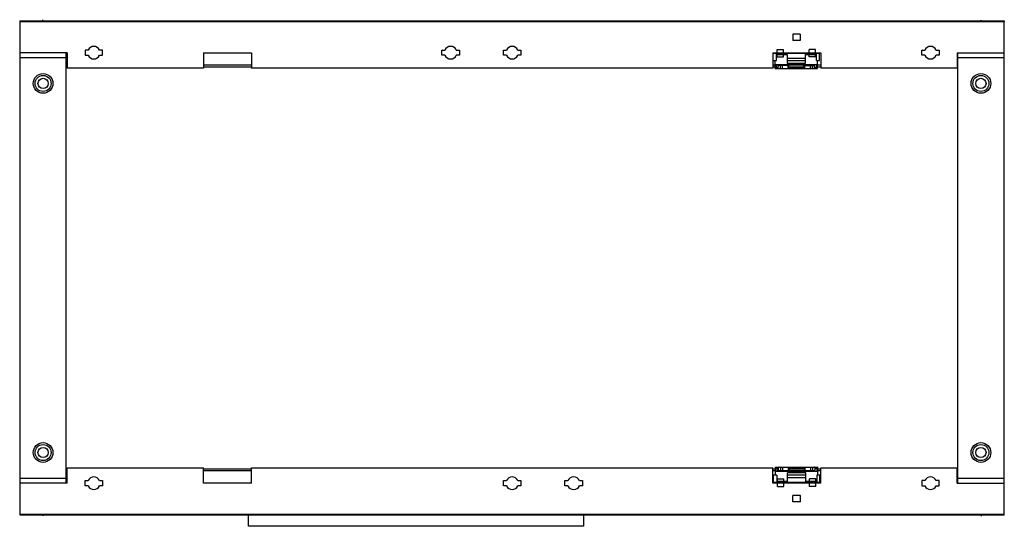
# Model space of a CAD drawing. Header units: millimetres. Extents: x 107 to 908, y 513 to 925.
import ezdxf

# ---------------------------------------------------------------- set-up
doc = ezdxf.new("R2010")
doc.units = ezdxf.units.MM
doc.header["$LTSCALE"] = 93.256787
doc.layers.get('0').update_dxf_attribs({"linetype": 'CONTINUOUS'})
for name, color, linetype in [('INTFCLR_114531', 7, 'CONTINUOUS'), ('INTFCLR_18', 7, 'CONTINUOUS'), ('INTFCLR_86634', 7, 'CONTINUOUS'), ('INTFCLR_91591', 7, 'CONTINUOUS')]:
    doc.layers.add(name, color=color, linetype=linetype)

msp = doc.modelspace()

# ---------------------------------------------------------------- linework, layer by layer
at = {"color": 7}
for p, q in [((107.41, 924.32), (107.41, 899.32)), ((107.41, 924.32), (907.41, 924.32)), ((107.66, 922.82), (107.41, 922.82)), ((107.66, 522.32), (107.66, 923.32)), ((907.66, 923.32), (107.66, 923.32)), ((907.41, 924.32), (907.41, 923.32)), ((907.66, 898.32), (907.66, 923.32)), ((107.66, 899.32), (107.41, 899.32)), ((145.91, 898.32), (107.66, 898.32)), ((145.16, 548.32), (145.16, 898.32)), ((145.91, 898.32), (145.91, 885.82)), ((160.5, 900.47), (160.5, 896.17)), ((163.03, 900.47), (160.5, 900.47)), ((174.81, 900.47), (172.28, 900.47)), ((174.81, 896.17), (174.81, 900.47)), ((256.91, 898.32), (256.91, 885.82)), ((256.91, 898.32), (295.91, 898.32)), ((295.91, 898.32), (295.91, 885.82)), ((450.52, 896.17), (450.52, 900.47)), ((450.52, 900.47), (453.04, 900.47)), ((462.28, 900.47), (464.81, 900.47)), ((464.81, 900.47), (464.81, 896.17)), ((500.5, 896.17), (500.5, 900.47)), ((500.5, 900.47), (503.03, 900.47)), ((512.28, 900.47), (514.81, 900.47)), ((514.81, 900.47), (514.81, 896.17)), ((719.41, 898.32), (758.41, 898.32)), ((719.41, 898.32), (719.41, 885.82)), ((719.91, 891.82), (719.91, 898.32)), ((719.91, 897.82), (757.41, 897.82)), ((722.41, 891.82), (722.41, 897.82)), ((722.41, 896.82), (731.28, 896.82)), ((731.28, 896.82), (731.28, 889.82)), ((746.03, 896.82), (754.91, 896.82)), ((746.03, 889.82), (746.03, 896.82)), ((754.91, 891.82), (754.91, 897.82)), ((757.41, 891.82), (757.41, 898.32)), ((758.41, 898.32), (758.41, 885.82)), ((840.5, 900.47), (843.03, 900.47)), ((840.5, 896.17), (840.5, 900.47)), ((852.28, 900.47), (854.81, 900.47)), ((854.81, 900.47), (854.81, 896.17)), ((869.41, 898.32), (907.66, 898.32)), ((869.41, 898.32), (869.41, 885.82)), ((869.91, 548.32), (869.91, 898.32)), ((907.41, 548.32), (907.41, 898.32)), ((107.66, 894.32), (145.16, 894.32)), ((145.16, 888.32), (145.91, 888.32)), ((160.5, 896.17), (163.03, 896.17)), ((172.28, 896.17), (174.81, 896.17)), ((256.91, 888.32), (295.91, 888.32)), ((453.04, 896.17), (450.52, 896.17)), ((464.81, 896.17), (462.28, 896.17)), ((503.03, 896.17), (500.5, 896.17)), ((514.81, 896.17), (512.28, 896.17)), ((719.41, 888.32), (721.41, 888.32)), ((719.91, 891.82), (722.41, 891.82)), ((721.41, 885.32), (721.41, 891.82)), ((721.41, 888.82), (755.91, 888.82)), ((722.41, 886.32), (722.41, 888.82)), ((723.91, 885.32), (723.91, 888.82)), ((723.91, 888.32), (726.41, 888.32)), ((726.41, 888.82), (726.41, 887.82)), ((731.28, 893.82), (746.03, 893.82)), ((731.28, 891.82), (746.03, 891.82)), ((731.28, 889.82), (746.03, 889.82)), ((732.66, 885.32), (732.66, 888.82)), ((732.66, 888.32), (744.66, 888.32)), ((744.66, 885.32), (744.66, 888.82)), ((750.91, 887.82), (750.91, 888.82)), ((750.91, 888.32), (753.41, 888.32)), ((753.41, 885.32), (753.41, 888.82)), ((754.91, 891.82), (757.41, 891.82)), ((754.91, 886.32), (754.91, 888.82)), ((755.91, 885.32), (755.91, 891.82)), ((755.91, 888.32), (758.41, 888.32)), ((843.03, 896.17), (840.5, 896.17)), ((854.81, 896.17), (852.28, 896.17)), ((869.41, 888.32), (869.91, 888.32)), ((869.91, 894.32), (907.41, 894.32)), ((145.16, 886.82), (145.91, 886.82)), ((256.91, 885.82), (145.91, 885.82)), ((256.91, 886.82), (295.91, 886.82)), ((719.41, 885.82), (295.91, 885.82)), ((719.41, 886.82), (721.41, 886.82)), ((721.41, 885.32), (755.91, 885.32)), ((722.41, 886.32), (723.91, 886.32)), ((732.66, 887.82), (724.41, 887.82)), ((725.83, 885.32), (725.83, 887.82)), ((732.66, 888.19), (726.41, 888.19)), ((727.24, 887.82), (727.24, 885.32)), ((732.07, 885.32), (732.07, 887.82)), ((732.66, 886.82), (744.66, 886.82)), ((732.66, 886.57), (744.66, 886.57)), ((738.61, 885.32), (738.61, 886.57)), ((750.91, 888.19), (744.66, 888.19)), ((744.66, 887.82), (752.91, 887.82)), ((745.24, 887.82), (745.24, 885.32)), ((750.07, 885.32), (750.07, 887.82)), ((751.49, 887.82), (751.49, 885.32)), ((753.41, 886.32), (754.91, 886.32)), ((755.91, 886.82), (758.41, 886.82)), ((869.41, 885.82), (758.41, 885.82)), ((869.41, 886.82), (869.91, 886.82)), ((145.91, 548.32), (145.91, 560.82)), ((145.91, 560.82), (256.91, 560.82)), ((256.91, 548.32), (256.91, 560.82)), ((295.91, 548.32), (295.91, 560.82)), ((295.91, 560.82), (719.41, 560.82)), ((719.41, 548.32), (719.41, 560.82)), ((721.66, 561.32), (756.16, 561.32)), ((721.66, 554.82), (721.66, 561.32)), ((724.16, 560.32), (722.66, 560.32)), ((722.66, 560.32), (722.66, 557.82)), ((724.16, 557.82), (724.16, 561.32)), ((726.08, 558.82), (726.08, 561.32)), ((727.5, 561.32), (727.5, 558.82)), ((732.32, 558.82), (732.32, 561.32)), ((732.91, 557.82), (732.91, 561.32)), ((738.96, 561.32), (738.96, 560.07)), ((744.91, 561.32), (744.91, 557.82)), ((745.5, 561.32), (745.5, 558.82)), ((750.32, 558.82), (750.32, 561.32)), ((751.74, 561.32), (751.74, 558.82)), ((753.66, 561.32), (753.66, 557.82)), ((755.16, 560.32), (753.66, 560.32)), ((755.16, 560.32), (755.16, 557.82)), ((756.16, 554.82), (756.16, 561.32)), ((758.41, 560.82), (869.41, 560.82)), ((758.41, 548.32), (758.41, 560.82)), ((869.41, 548.32), (869.41, 560.82)), ((145.16, 552.32), (107.66, 552.32)), ((145.91, 559.82), (145.16, 559.82)), ((145.91, 558.32), (145.16, 558.32)), ((295.91, 559.82), (256.91, 559.82)), ((295.91, 558.32), (256.91, 558.32)), ((721.66, 559.82), (719.41, 559.82)), ((721.66, 558.32), (719.41, 558.32)), ((722.66, 554.82), (720.16, 554.82)), ((720.16, 548.32), (720.16, 554.82)), ((756.16, 557.82), (721.66, 557.82)), ((722.66, 554.82), (722.66, 548.82)), ((726.66, 558.32), (724.16, 558.32)), ((724.66, 558.82), (732.91, 558.82)), ((726.66, 558.82), (726.66, 557.82)), ((726.66, 558.45), (732.91, 558.45)), ((746.28, 556.82), (731.53, 556.82)), ((731.53, 549.82), (731.53, 556.82)), ((746.28, 554.82), (731.53, 554.82)), ((746.28, 552.82), (731.53, 552.82)), ((744.91, 560.07), (732.91, 560.07)), ((744.91, 559.82), (732.91, 559.82)), ((744.91, 558.32), (732.91, 558.32)), ((744.91, 558.82), (753.16, 558.82)), ((744.91, 558.45), (751.16, 558.45)), ((746.28, 549.82), (746.28, 556.82)), ((751.16, 557.82), (751.16, 558.82)), ((753.66, 558.32), (751.16, 558.32)), ((757.66, 554.82), (755.16, 554.82)), ((755.16, 554.82), (755.16, 548.82)), ((758.41, 559.82), (756.16, 559.82)), ((758.41, 558.32), (756.16, 558.32)), ((757.66, 548.32), (757.66, 554.82)), ((869.91, 559.82), (869.41, 559.82)), ((869.91, 558.32), (869.41, 558.32)), ((907.41, 552.32), (869.91, 552.32)), ((145.91, 548.32), (107.66, 548.32)), ((160.5, 546.17), (160.5, 550.47)), ((160.5, 550.47), (163.03, 550.47)), ((163.03, 546.17), (160.5, 546.17)), ((172.28, 550.47), (174.81, 550.47)), ((174.81, 546.17), (172.28, 546.17)), ((174.81, 550.47), (174.81, 546.17)), ((295.91, 548.32), (256.91, 548.32)), ((500.5, 550.47), (503.03, 550.47)), ((500.5, 546.17), (500.5, 550.47)), ((503.03, 546.17), (500.5, 546.17)), ((512.28, 550.47), (514.81, 550.47)), ((514.81, 546.17), (512.28, 546.17)), ((514.81, 550.47), (514.81, 546.17)), ((550.5, 550.47), (553.03, 550.47)), ((550.5, 546.17), (550.5, 550.47)), ((553.03, 546.17), (550.5, 546.17)), ((562.28, 550.47), (564.8, 550.47)), ((564.8, 546.17), (562.28, 546.17)), ((564.8, 550.47), (564.8, 546.17)), ((758.41, 548.32), (719.41, 548.32)), ((757.66, 548.82), (720.16, 548.82)), ((731.53, 549.82), (722.66, 549.82)), ((755.16, 549.82), (746.28, 549.82)), ((843.03, 550.47), (840.5, 550.47)), ((840.5, 550.47), (840.5, 546.17)), ((840.5, 546.17), (843.03, 546.17)), ((854.81, 550.47), (852.28, 550.47)), ((852.28, 546.17), (854.81, 546.17)), ((854.81, 546.17), (854.81, 550.47)), ((869.41, 548.32), (907.66, 548.32)), ((907.66, 522.32), (907.66, 548.32)), ((107.66, 523.32), (907.66, 523.32)), ((907.66, 522.32), (107.66, 522.32)), ((293.41, 513.33), (293.41, 522.32)), ((293.66, 522.32), (293.66, 523.32)), ((565.66, 522.32), (565.66, 523.32)), ((565.91, 513.33), (565.91, 522.32)), ((565.91, 513.33), (293.41, 513.33))]:
    msp.add_line(p, q, dxfattribs=at)
for centre, radius in [((126.41, 873.32), 8), ((888.66, 873.32), 8), ((126.41, 873.32), 6.5), ((126.41, 873.32), 4.15), ((888.66, 873.32), 6.5), ((888.66, 873.32), 4.15), ((126.41, 573.32), 8), ((126.41, 573.32), 6.5), ((126.41, 573.32), 4.15), ((888.66, 573.32), 8), ((888.66, 573.32), 6.5), ((888.66, 573.32), 4.15)]:
    msp.add_circle(centre, radius, dxfattribs=at)
for centre, radius, start, end in [((167.66, 898.32), 5.1, 24.93366, 155.06634), ((457.66, 898.32), 5.1, 24.93366, 155.06634), ((507.66, 898.32), 5.1, 24.93366, 155.06634), ((847.66, 898.32), 5.1, 24.93366, 155.06634), ((167.66, 898.32), 5.1, 204.93366, 335.06634), ((457.66, 898.32), 5.1, 204.93366, 335.06634), ((507.66, 898.32), 5.1, 204.93366, 335.06634), ((724.41, 888.32), 0.5, 180, 270), ((752.91, 888.32), 0.5, 270, 360), ((847.66, 898.32), 5.1, 204.93366, 335.06634), ((724.41, 888.32), 3, 256.69164, 270), ((752.91, 888.32), 3, 270, 283.30831), ((724.66, 558.32), 3, 90, 103.30831), ((753.16, 558.32), 3, 76.69169, 90), ((167.66, 548.32), 5.1, 24.93366, 155.06634), ((507.66, 548.32), 5.1, 24.93366, 155.06634), ((557.66, 548.32), 5.1, 24.93366, 155.06634), ((724.66, 558.32), 0.5, 90, 180), ((753.16, 558.32), 0.5, 0, 90), ((847.66, 548.32), 5.1, 24.93366, 155.06634), ((167.66, 548.32), 5.1, 204.93366, 335.06634), ((507.66, 548.32), 5.1, 204.93366, 335.06634), ((557.66, 548.32), 5.1, 204.93366, 335.06634), ((847.66, 548.32), 5.1, 204.93366, 335.06634)]:
    msp.add_arc(centre, radius, start, end, dxfattribs=at)
for centre, start_param, end_param in [((721.83, 886.32), -3.141593, -1.570796), ((755.49, 886.32), 1.570796, 3.141593), ((722.08, 560.32), -1.570796, 0), ((755.74, 560.32), 0, 1.570796)]:
    msp.add_ellipse(centre, major_axis=(0, 1), ratio=0.57735, start_param=start_param, end_param=end_param, dxfattribs=at)
at = {"layer": 'INTFCLR_114531', "color": 7, "true_color": 0x37005f}
for p, q in [((126.16, 924.32), (126.16, 925.13)), ((888.66, 924.82), (888.66, 924.32))]:
    msp.add_line(p, q, dxfattribs=at)
at = {"layer": 'INTFCLR_18', "color": 7}
for p, q in [((741.66, 913.32), (735.66, 913.32)), ((735.66, 913.32), (735.66, 908.32)), ((741.66, 913.32), (741.66, 908.32)), ((741.66, 908.32), (735.66, 908.32)), ((723.16, 900.82), (728.16, 900.82)), ((723.16, 894.82), (723.16, 900.82)), ((728.16, 894.82), (728.16, 900.82)), ((754.16, 900.82), (749.16, 900.82)), ((749.16, 894.82), (749.16, 900.82)), ((754.16, 894.82), (754.16, 900.82)), ((723.16, 894.82), (728.16, 894.82)), ((754.16, 894.82), (749.16, 894.82)), ((723.41, 551.82), (728.41, 551.82)), ((723.41, 545.82), (723.41, 551.82)), ((723.41, 545.82), (728.41, 545.82)), ((728.41, 545.82), (728.41, 551.82)), ((754.41, 551.82), (749.41, 551.82)), ((749.41, 545.82), (749.41, 551.82)), ((754.41, 545.82), (749.41, 545.82)), ((754.41, 545.82), (754.41, 551.82)), ((741.91, 538.32), (735.91, 538.32)), ((735.91, 533.32), (735.91, 538.32)), ((741.91, 533.32), (741.91, 538.32)), ((741.91, 533.32), (735.91, 533.32))]:
    msp.add_line(p, q, dxfattribs=at)
at = {"layer": 'INTFCLR_86634', "color": 7, "true_color": 0x37005f}
for p, q in [((126.41, 923.32), (126.41, 923.82)), ((888.66, 923.32), (888.66, 923.82)), ((126.41, 523.32), (126.41, 522.82)), ((888.66, 523.32), (888.66, 522.82))]:
    msp.add_line(p, q, dxfattribs=at)
at = {"layer": 'INTFCLR_91591', "color": 7, "true_color": 0x37005f}
for p, q in [((126.41, 521.82), (126.41, 522.32)), ((888.91, 522.32), (888.91, 521.51))]:
    msp.add_line(p, q, dxfattribs=at)

doc.saveas('drawing.dxf')
